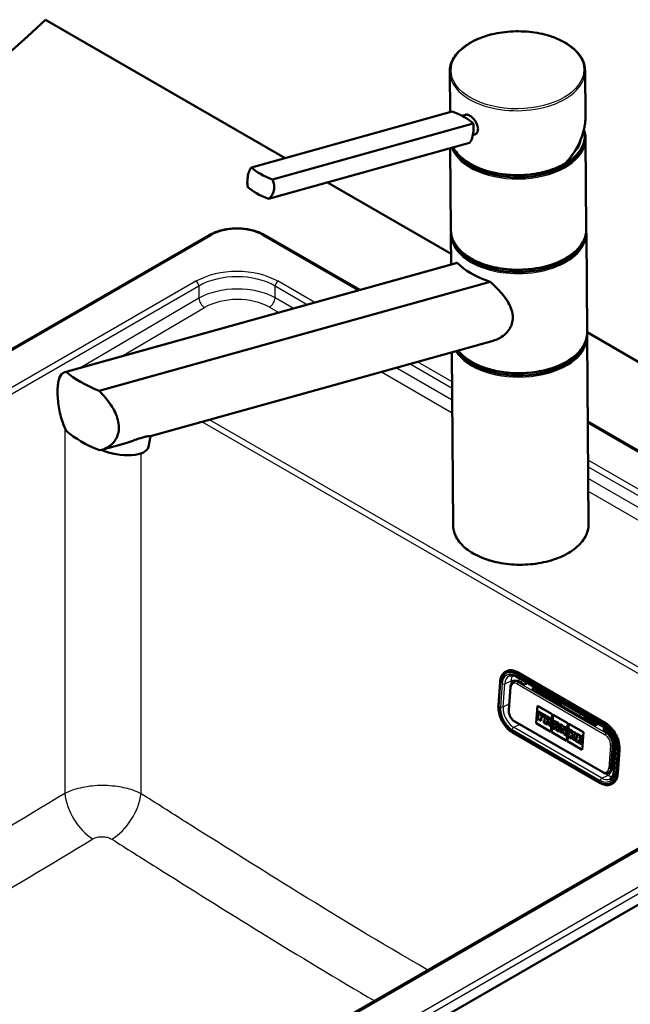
# Model space of a CAD drawing. Header units: millimetres. Extents: x 100 to 2000, y 93 to 2870.
# Tile 6 of 8: x 1346 to 1571, y 1506 to 1869. Entities that reach past the tile are written whole.
import ezdxf

# ---------------------------------------------------------------- set-up
doc = ezdxf.new("R2010")
doc.units = ezdxf.units.MM
doc.header["$LTSCALE"] = 10
doc.layers.add('Visible Edges(ISO)', color=7, linetype='Continuous', lineweight=50)
doc.layers.add('Visible Tangent Edges(ISO)', color=7, linetype='Continuous', lineweight=25)

msp = doc.modelspace()

# ---------------------------------------------------------------- linework, layer by layer
at = {"layer": 'Visible Edges(ISO)'}
for p, q in [((1355.26, 1869.14), (1443.75, 1818.04)), ((1504.62, 1835.01), (1504.51, 1849.89)), ((1554.63, 1833.33), (1554.51, 1850.27)), ((1431.32, 1814.58), (1505.46, 1835.24)), ((1508.97, 1833.68), (1510.31, 1834.06)), ((1439.07, 1810.11), (1513.2, 1830.77)), ((1513.08, 1826.53), (1513.65, 1826.68)), ((1554.44, 1825.47), (1554.44, 1826.29)), ((1437.65, 1802.96), (1511.79, 1823.63)), ((1554.95, 1791.74), (1554.7, 1825.07)), ((1504.95, 1791.36), (1504.72, 1821.66)), ((1459.38, 1809.02), (1505.02, 1782.67)), ((1415.69, 1789.56), (1076.69, 1593.83)), ((1471.28, 1769.33), (1436.24, 1789.56)), ((1505.05, 1778.74), (1504.96, 1789.74)), ((1555.24, 1753.53), (1554.96, 1790.11)), ((1506.91, 1779.26), (1362.4, 1738.98)), ((1507.32, 1779.33), (1362.89, 1739.07)), ((1375.04, 1732.06), (1519.47, 1772.32)), ((1555.24, 1753.68), (1850.23, 1583.36)), ((1520.57, 1750.58), (1394.07, 1715.33)), ((1555.78, 1682.81), (1555.25, 1751.91)), ((1505.78, 1682.43), (1505.29, 1746.33)), ((1704.54, 1634.66), (1555.49, 1720.71)), ((1393.29, 1711.36), (1394.08, 1715.33)), ((1384.11, 1712.55), (1376.06, 1710.31)), ((1525.34, 1628.48), (1525.59, 1628.6)), ((1529.16, 1626.49), (1561.69, 1607.71)), ((1562.05, 1609.39), (1529.52, 1628.17)), ((1522.48, 1616), (1523.1, 1624.49)), ((1526.94, 1622.7), (1526.32, 1614.21)), ((1528.05, 1624.6), (1528.55, 1624.84)), ((1532.03, 1623.63), (1530.27, 1624.65)), ((1533.18, 1624.17), (1532.03, 1623.63)), ((1534.86, 1621.99), (1536.01, 1622.54)), ((1558.2, 1608.52), (1534.86, 1621.99)), ((1536.32, 1622.36), (1535.17, 1621.81)), ((1535.91, 1622.16), (1544.28, 1617.33)), ((1365.84, 1422.09), (1705.3, 1618.08)), ((1673.64, 1620.42), (1369.65, 1444.9)), ((1536.44, 1609.3), (1536.91, 1615.78)), ((1536.45, 1609.3), (1536.92, 1615.77)), ((1536.91, 1615.78), (1542.35, 1612.64)), ((1545.09, 1616.09), (1545.37, 1616.1)), ((1536.97, 1611.57), (1536.92, 1610.97)), ((1536.92, 1610.97), (1538.27, 1610.2)), ((1537.17, 1611.45), (1536.97, 1611.57)), ((1537.17, 1611.45), (1536.97, 1611.57)), ((1536.97, 1611.57), (1536.97, 1611.57)), ((1537.12, 1613.7), (1537.08, 1613.15)), ((1537.08, 1613.15), (1537.29, 1613.03)), ((1539.24, 1612.47), (1537.12, 1613.7)), ((1537.12, 1613.7), (1537.13, 1613.7)), ((1539.25, 1612.48), (1537.13, 1613.7)), ((1537.29, 1613.03), (1537.17, 1611.45)), ((1538.11, 1610.91), (1538.15, 1611.46)), ((1538.11, 1610.91), (1538.15, 1611.46)), ((1538.32, 1610.79), (1538.11, 1610.91)), ((1538.31, 1610.79), (1538.11, 1610.91)), ((1538.11, 1610.91), (1538.11, 1610.91)), ((1538.15, 1611.46), (1538.59, 1611.21)), ((1538.18, 1611.93), (1538.22, 1612.49)), ((1538.18, 1611.93), (1538.19, 1611.94)), ((1538.63, 1611.68), (1538.18, 1611.93)), ((1538.19, 1611.94), (1538.23, 1612.49)), ((1538.64, 1611.68), (1538.19, 1611.94)), ((1538.22, 1612.49), (1538.71, 1612.21)), ((1538.59, 1611.21), (1538.63, 1611.68)), ((1538.59, 1611.21), (1538.6, 1611.21)), ((1538.6, 1611.21), (1538.64, 1611.68)), ((1538.63, 1611.68), (1538.64, 1611.68)), ((1538.71, 1612.21), (1538.69, 1611.93)), ((1538.69, 1611.93), (1539.18, 1611.65)), ((1539.18, 1611.65), (1539.24, 1612.47)), ((1539.18, 1611.65), (1539.19, 1611.65)), ((1539.19, 1611.65), (1539.25, 1612.48)), ((1539.24, 1612.47), (1539.25, 1612.48)), ((1539.43, 1612.37), (1539.39, 1611.82)), ((1539.39, 1611.82), (1539.63, 1611.68)), ((1541.29, 1611.29), (1539.43, 1612.37)), ((1539.43, 1612.37), (1539.44, 1612.37)), ((1541.3, 1611.29), (1539.44, 1612.37)), ((1539.63, 1611.68), (1539.51, 1610.1)), ((1540.44, 1610.56), (1540.49, 1611.18)), ((1540.45, 1610.57), (1540.49, 1611.18)), ((1540.49, 1611.18), (1540.75, 1611.03)), ((1542.35, 1612.64), (1541.88, 1606.16)), ((1542.21, 1605.97), (1542.68, 1612.45)), ((1542.21, 1605.97), (1542.68, 1612.45)), ((1542.68, 1612.45), (1548.12, 1609.31)), ((1554.77, 1611.28), (1558.93, 1608.87)), ((1528.51, 1609.97), (1561.03, 1591.19)), ((1541.88, 1606.16), (1536.44, 1609.3)), ((1536.44, 1609.3), (1536.45, 1609.3)), ((1541.88, 1606.16), (1536.45, 1609.3)), ((1538.27, 1610.2), (1538.32, 1610.79)), ((1538.27, 1610.2), (1538.31, 1610.79)), ((1538.27, 1610.2), (1538.27, 1610.2)), ((1538.31, 1610.79), (1538.32, 1610.79)), ((1539.27, 1610.23), (1539.23, 1609.64)), ((1539.23, 1609.64), (1540.53, 1608.89)), ((1539.27, 1610.23), (1539.28, 1610.24)), ((1539.51, 1610.1), (1539.27, 1610.23)), ((1539.51, 1610.1), (1539.28, 1610.24)), ((1540.37, 1609.6), (1540.41, 1610.17)), ((1540.58, 1609.48), (1540.37, 1609.6)), ((1540.37, 1609.6), (1540.38, 1609.6)), ((1540.38, 1609.6), (1540.42, 1610.16)), ((1540.58, 1609.48), (1540.38, 1609.6)), ((1540.41, 1610.17), (1540.71, 1609.99)), ((1540.44, 1610.56), (1540.45, 1610.57)), ((1540.7, 1610.41), (1540.44, 1610.56)), ((1540.71, 1610.41), (1540.45, 1610.57)), ((1540.53, 1608.89), (1540.58, 1609.48)), ((1540.53, 1608.89), (1540.54, 1608.89)), ((1540.54, 1608.89), (1540.58, 1609.48)), ((1540.58, 1609.48), (1540.58, 1609.48)), ((1540.71, 1609.99), (1541.06, 1608.59)), ((1541.06, 1608.59), (1541.85, 1608.13)), ((1541.69, 1608.84), (1541.46, 1609.73)), ((1541.7, 1608.84), (1541.47, 1609.73)), ((1541.62, 1609.76), (1541.62, 1609.76)), ((1541.9, 1608.72), (1541.69, 1608.84)), ((1541.69, 1608.84), (1541.7, 1608.84)), ((1541.9, 1608.72), (1541.7, 1608.84)), ((1541.85, 1608.13), (1541.9, 1608.72)), ((1541.85, 1608.13), (1541.86, 1608.13)), ((1541.86, 1608.13), (1541.9, 1608.72)), ((1541.9, 1608.72), (1541.9, 1608.72)), ((1542.55, 1608.34), (1542.5, 1607.75)), ((1542.5, 1607.75), (1543.49, 1607.18)), ((1542.7, 1608.26), (1542.55, 1608.35)), ((1542.55, 1608.34), (1542.55, 1608.35)), ((1542.7, 1608.25), (1542.55, 1608.34)), ((1543.23, 1609.6), (1542.7, 1608.25)), ((1543.09, 1610.26), (1543.05, 1609.71)), ((1543.05, 1609.71), (1543.23, 1609.6)), ((1544.76, 1609.3), (1543.09, 1610.26)), ((1544.75, 1609.29), (1543.09, 1610.26)), ((1543.09, 1610.26), (1543.09, 1610.26)), ((1543.32, 1607.89), (1543.41, 1608.13)), ((1543.32, 1607.89), (1543.33, 1607.9)), ((1543.54, 1607.77), (1543.32, 1607.89)), ((1543.33, 1607.9), (1543.41, 1608.13)), ((1543.54, 1607.78), (1543.33, 1607.9)), ((1543.41, 1608.13), (1543.97, 1607.8)), ((1543.49, 1607.18), (1543.54, 1607.77)), ((1543.49, 1607.18), (1543.5, 1607.18)), ((1543.5, 1607.18), (1543.54, 1607.78)), ((1543.53, 1608.51), (1543.8, 1609.3)), ((1543.92, 1608.29), (1543.53, 1608.51)), ((1543.53, 1608.51), (1543.54, 1608.51)), ((1543.54, 1608.51), (1543.8, 1609.28)), ((1543.92, 1608.3), (1543.54, 1608.51)), ((1543.54, 1607.77), (1543.54, 1607.78)), ((1543.78, 1607.63), (1543.74, 1607.04)), ((1544.01, 1607.5), (1543.78, 1607.63)), ((1543.78, 1607.63), (1543.79, 1607.63)), ((1544.01, 1607.51), (1543.79, 1607.63)), ((1543.8, 1609.3), (1543.92, 1608.29)), ((1543.97, 1607.8), (1544.01, 1607.5)), ((1544.82, 1607.03), (1544.53, 1608.85)), ((1544.53, 1608.85), (1544.71, 1608.74)), ((1544.82, 1607.04), (1544.54, 1608.84)), ((1544.71, 1608.74), (1544.75, 1609.29)), ((1544.71, 1608.74), (1544.72, 1608.75)), ((1544.72, 1608.75), (1544.76, 1609.3)), ((1544.75, 1609.29), (1544.76, 1609.3)), ((1545.35, 1608.95), (1545.31, 1608.4)), ((1545.31, 1608.4), (1545.53, 1608.27)), ((1546.39, 1608.36), (1545.35, 1608.95)), ((1546.38, 1608.35), (1545.35, 1608.95)), ((1545.35, 1608.95), (1545.35, 1608.95)), ((1545.53, 1608.27), (1545.41, 1606.69)), ((1545.93, 1606.39), (1546, 1607.44)), ((1545.94, 1606.39), (1546.01, 1607.42)), ((1546, 1607.44), (1546.7, 1605.33)), ((1546.38, 1608.35), (1546.39, 1608.36)), ((1546.99, 1606.5), (1546.38, 1608.35)), ((1546.99, 1606.53), (1546.39, 1608.36)), ((1546.91, 1608.05), (1546.87, 1607.5)), ((1546.87, 1607.5), (1547.06, 1607.39)), ((1547.82, 1607.52), (1546.91, 1608.05)), ((1546.91, 1608.05), (1546.92, 1608.05)), ((1547.83, 1607.53), (1546.92, 1608.05)), ((1547.06, 1607.39), (1546.99, 1606.5)), ((1548.12, 1609.31), (1547.64, 1602.83)), ((1547.78, 1606.97), (1547.82, 1607.52)), ((1547.79, 1606.98), (1547.83, 1607.53)), ((1547.82, 1607.52), (1547.83, 1607.53)), ((1547.97, 1602.64), (1548.44, 1609.12)), ((1547.98, 1602.64), (1548.45, 1609.12)), ((1548.44, 1609.12), (1553.88, 1605.98)), ((1558.2, 1608.52), (1559.34, 1609.07)), ((1562.14, 1607.42), (1561.03, 1606.89)), ((1561.34, 1606.71), (1562.41, 1607.22)), ((1560.16, 1587.2), (1527.63, 1605.97)), ((1547.64, 1602.83), (1542.21, 1605.97)), ((1547.65, 1602.83), (1542.21, 1605.97)), ((1542.21, 1605.97), (1542.21, 1605.97)), ((1543.74, 1607.04), (1544.98, 1606.32)), ((1545.03, 1606.92), (1544.82, 1607.04)), ((1544.82, 1607.03), (1544.82, 1607.04)), ((1545.02, 1606.92), (1544.82, 1607.03)), ((1544.98, 1606.33), (1545.03, 1606.92)), ((1544.98, 1606.32), (1545.02, 1606.92)), ((1544.98, 1606.32), (1544.98, 1606.33)), ((1545.02, 1606.92), (1545.03, 1606.92)), ((1545.19, 1606.82), (1545.15, 1606.22)), ((1545.15, 1606.22), (1546.07, 1605.69)), ((1545.41, 1606.69), (1545.19, 1606.82)), ((1545.19, 1606.82), (1545.2, 1606.82)), ((1545.41, 1606.7), (1545.2, 1606.82)), ((1546.11, 1606.28), (1545.93, 1606.39)), ((1545.93, 1606.39), (1545.94, 1606.39)), ((1546.12, 1606.29), (1545.94, 1606.39)), ((1546.07, 1605.69), (1546.11, 1606.28)), ((1546.07, 1605.69), (1546.08, 1605.7)), ((1546.08, 1605.7), (1546.12, 1606.29)), ((1546.11, 1606.28), (1546.12, 1606.29)), ((1546.7, 1605.33), (1547.37, 1604.94)), ((1547.37, 1604.95), (1547.53, 1607.12)), ((1547.37, 1604.94), (1547.53, 1607.12)), ((1547.37, 1604.94), (1547.37, 1604.95)), ((1547.53, 1607.12), (1547.78, 1606.97)), ((1547.78, 1606.97), (1547.79, 1606.98)), ((1548.31, 1605.02), (1548.27, 1604.42)), ((1548.27, 1604.42), (1549.52, 1603.7)), ((1548.55, 1604.88), (1548.31, 1605.02)), ((1548.31, 1605.02), (1548.32, 1605.02)), ((1548.55, 1604.89), (1548.32, 1605.02)), ((1548.47, 1607.15), (1548.43, 1606.6)), ((1548.43, 1606.6), (1548.66, 1606.46)), ((1549.73, 1606.43), (1548.47, 1607.15)), ((1549.72, 1606.43), (1548.47, 1607.15)), ((1548.47, 1607.15), (1548.47, 1607.15)), ((1548.66, 1606.46), (1548.55, 1604.88)), ((1549.39, 1604.39), (1549.44, 1605.05)), ((1549.39, 1604.39), (1549.4, 1604.4)), ((1549.57, 1604.29), (1549.39, 1604.39)), ((1549.4, 1604.4), (1549.44, 1605.04)), ((1549.57, 1604.29), (1549.4, 1604.4)), ((1549.44, 1605.05), (1549.88, 1604.11)), ((1549.46, 1605.38), (1549.51, 1605.98)), ((1550, 1605.69), (1549.46, 1605.38)), ((1549.47, 1605.39), (1549.51, 1605.97)), ((1549.51, 1605.98), (1549.68, 1605.87)), ((1549.52, 1603.7), (1549.57, 1604.29)), ((1549.52, 1603.7), (1549.53, 1603.7)), ((1549.53, 1603.7), (1549.57, 1604.29)), ((1549.57, 1604.29), (1549.57, 1604.29)), ((1549.68, 1605.87), (1549.72, 1606.43)), ((1549.68, 1605.87), (1549.69, 1605.88)), ((1549.69, 1605.88), (1549.73, 1606.43)), ((1549.74, 1604.19), (1549.7, 1603.6)), ((1549.7, 1603.6), (1550.91, 1602.9)), ((1549.72, 1606.43), (1549.73, 1606.43)), ((1549.88, 1604.11), (1549.74, 1604.19)), ((1549.74, 1604.19), (1549.75, 1604.19)), ((1549.88, 1604.12), (1549.75, 1604.19)), ((1549.9, 1606.32), (1549.86, 1605.77)), ((1549.86, 1605.77), (1550, 1605.69)), ((1550.96, 1605.72), (1549.9, 1606.33)), ((1549.9, 1606.32), (1549.9, 1606.33)), ((1550.96, 1605.71), (1549.9, 1606.32)), ((1550.2, 1604.95), (1550.73, 1605.27)), ((1550.2, 1604.95), (1550.73, 1605.27)), ((1550.81, 1603.58), (1550.2, 1604.95)), ((1550.8, 1603.58), (1550.2, 1604.95)), ((1550.2, 1604.95), (1550.2, 1604.95)), ((1550.73, 1605.27), (1550.92, 1605.16)), ((1550.95, 1603.49), (1550.8, 1603.58)), ((1550.8, 1603.58), (1550.81, 1603.58)), ((1550.96, 1603.5), (1550.81, 1603.58)), ((1550.92, 1605.17), (1550.96, 1605.72)), ((1550.92, 1605.16), (1550.96, 1605.71)), ((1550.92, 1605.16), (1550.92, 1605.17)), ((1550.96, 1605.71), (1550.96, 1605.72)), ((1551.31, 1605.51), (1551.27, 1604.96)), ((1551.27, 1604.96), (1551.48, 1604.83)), ((1553.41, 1604.31), (1551.31, 1605.51)), ((1553.4, 1604.3), (1551.31, 1605.51)), ((1551.31, 1605.51), (1551.31, 1605.51)), ((1551.48, 1604.83), (1551.37, 1603.25)), ((1552.33, 1603.76), (1552.38, 1604.32)), ((1552.33, 1603.76), (1552.34, 1603.77)), ((1552.78, 1603.51), (1552.33, 1603.76)), ((1552.34, 1603.77), (1552.38, 1604.32)), ((1552.79, 1603.51), (1552.34, 1603.77)), ((1552.38, 1604.32), (1552.86, 1604.04)), ((1552.86, 1604.04), (1552.84, 1603.76)), ((1552.84, 1603.76), (1553.34, 1603.47)), ((1553.34, 1603.47), (1553.4, 1604.3)), ((1553.35, 1603.48), (1553.41, 1604.31)), ((1553.4, 1604.3), (1553.41, 1604.31)), ((1553.88, 1605.98), (1553.41, 1599.5)), ((1562.79, 1605.87), (1561.03, 1606.89)), ((1562.07, 1607.06), (1563.33, 1606.33)), ((1553.41, 1599.5), (1547.97, 1602.64)), ((1547.97, 1602.64), (1547.98, 1602.64)), ((1553.41, 1599.5), (1547.98, 1602.64)), ((1550.91, 1602.9), (1550.96, 1603.5)), ((1550.91, 1602.9), (1550.95, 1603.49)), ((1550.91, 1602.9), (1550.91, 1602.9)), ((1550.95, 1603.49), (1550.96, 1603.5)), ((1551.15, 1603.38), (1551.11, 1602.78)), ((1551.11, 1602.78), (1553.2, 1601.58)), ((1551.37, 1603.25), (1551.15, 1603.38)), ((1551.15, 1603.38), (1551.16, 1603.38)), ((1551.37, 1603.26), (1551.16, 1603.38)), ((1552.26, 1602.74), (1552.3, 1603.29)), ((1552.75, 1602.45), (1552.26, 1602.74)), ((1552.26, 1602.74), (1552.27, 1602.74)), ((1552.27, 1602.74), (1552.31, 1603.29)), ((1552.75, 1602.46), (1552.27, 1602.74)), ((1552.3, 1603.29), (1552.75, 1603.03)), ((1552.75, 1603.04), (1552.79, 1603.51)), ((1552.75, 1603.03), (1552.78, 1603.51)), ((1552.75, 1603.03), (1552.75, 1603.04)), ((1552.77, 1602.73), (1552.75, 1602.45)), ((1553.27, 1602.45), (1552.77, 1602.73)), ((1553.26, 1602.45), (1552.77, 1602.73)), ((1552.77, 1602.73), (1552.77, 1602.73)), ((1552.78, 1603.51), (1552.79, 1603.51)), ((1553.2, 1601.58), (1553.26, 1602.45)), ((1553.2, 1601.58), (1553.21, 1601.58)), ((1553.21, 1601.58), (1553.27, 1602.45)), ((1553.26, 1602.45), (1553.27, 1602.45)), ((1553.34, 1603.47), (1553.35, 1603.48)), ((1564.44, 1592.98), (1565.05, 1601.47)), ((1564.94, 1599.93), (1565.64, 1599.6)), ((1565.67, 1599.94), (1565.05, 1591.45)), ((1564.74, 1597.11), (1565.43, 1596.71)), ((1566.6, 1590.84), (1567.21, 1599.33)), ((1562.97, 1591.01), (1563.47, 1591.25)), ((1564.13, 1586.77), (1564.38, 1586.88))]:
    msp.add_line(p, q, dxfattribs=at)
for centre, major_axis, ratio, start_param, end_param in [((1010.68, 1986.42), (-400, 0), 0.57735, 2.103514, 2.608875), ((1497.59, 1829.73), (-17.66, 3.5), 0.414403, 4.025175, 4.334369), ((1497.59, 1829.73), (-17.66, 3.5), 0.414403, 3.715982, 4.025175), ((1529.69, 1825.29), (24.75, 0.19), 0.582367, 3.365749, 6.283185), ((1529.69, 1826.1), (24.75, 0.19), 0.582367, 3.704077, 6.446095), ((1529.69, 1826.1), (23.25, 0.18), 0.582367, 5.780607, 6.159828), ((1529.69, 1825.29), (23, 0.17), 0.582367, 6.132897, 6.190289), ((1446.93, 1815.61), (17.66, -3.5), 0.414403, 3.715982, 4.334369), ((1445.52, 1808.47), (-17.66, 3.5), 0.414403, 0.574389, 1.192776), ((1529.96, 1790.33), (24.75, 0.19), 0.582367, 3.225614, 6.199163), ((1529.95, 1791.14), (-24.75, -0.19), 0.582367, 0.562484, 2.579108), ((1530.03, 1780.46), (24.96, -4.51), 0.416872, 3.650312, 4.351618), ((1530.25, 1752.13), (24.75, 0.19), 0.582367, 3.503737, 6.199163), ((1530.24, 1752.94), (-24.75, -0.19), 0.582367, 0.562484, 2.579108), ((1393.01, 1742.27), (-34.94, 6.31), 0.416872, 0.611476, 1.107269), ((1393.18, 1720.32), (34.94, -6.31), 0.416872, 3.753068, 4.248861), ((1381.52, 1713.7), (11.77, -2.33), 0.414403, 4.284424, 6.283185), ((1529.03, 1621.37), (-3.44, 7.22), 0.625473, 5.545399, 6.283185), ((1530.05, 1621.68), (-1.51, 3.16), 0.625473, 5.545399, 6.283185), ((1540.72, 1610.72), (0.157, -0.331), 0.625473, 5.545399, 8.686991), ((1541.24, 1610.55), (0.376, -0.789), 0.625473, 5.998819, 8.686991), ((1541.25, 1610.55), (0.376, -0.789), 0.625473, 0, 2.403806), ((1555.34, 1609.61), (-0.86, 1.81), 0.625473, 0.0267, 0.510855), ((1553.25, 1612.08), (-1.5, 2.6), 0.57735, 3.634187, 3.955463), ((1540.73, 1610.73), (0.157, -0.331), 0.625473, 5.545399, 6.26615), ((1553.18, 1612.04), (2, -3.46), 0.57735, 0.59273, 0.831766), ((1561.56, 1602.6), (-3.44, 7.22), 0.625473, 3.974602, 5.545399), ((1562.58, 1602.9), (-1.51, 3.16), 0.625473, 3.974602, 5.545399), ((1561.96, 1594.41), (1.51, -3.16), 0.625473, 0, 0.83301), ((1560.94, 1594.11), (3.44, -7.22), 0.625473, 0, 0.83301)]:
    msp.add_ellipse(centre, major_axis=major_axis, ratio=ratio, start_param=start_param, end_param=end_param, dxfattribs=at)
for points, knots in [([(1504.51, 1849.89), (1504.49, 1851.44), (1504.9, 1853), (1506.49, 1855.97), (1507.7, 1857.39), (1510.82, 1859.94), (1512.74, 1861.08), (1517.08, 1862.94), (1519.5, 1863.66), (1524.6, 1864.62), (1527.27, 1864.86), (1532.6, 1864.83), (1535.26, 1864.57), (1540.29, 1863.56), (1542.67, 1862.81), (1546.91, 1860.91), (1548.76, 1859.75), (1551.76, 1857.13), (1552.9, 1855.66), (1554.19, 1852.87), (1554.5, 1851.57), (1554.51, 1850.27)], [5.493386, 5.493386, 5.493386, 5.493386, 5.801503, 5.801503, 6.11747, 6.11747, 6.440137, 6.440137, 6.763388, 6.763388, 7.086098, 7.086098, 7.408598, 7.408598, 7.731372, 7.731372, 8.054677, 8.054677, 8.376927, 8.376927, 8.634978, 8.634978, 8.634978, 8.634978]), ([(1510.31, 1834.06), (1510.46, 1834.1), (1510.63, 1834.11), (1511.14, 1834.06), (1511.51, 1833.92), (1512.24, 1833.51), (1512.63, 1833.2), (1513.37, 1832.46), (1513.72, 1832.03), (1514.28, 1831.17), (1514.53, 1830.67), (1514.87, 1829.69), (1514.95, 1829.2), (1514.96, 1828.78)], [0.3793308, 0.3793308, 0.3793308, 0.3793308, 0.4669376, 0.4669376, 0.6201565, 0.6201565, 0.7733754, 0.7733754, 0.9265943, 0.9265943, 1.0834536, 1.0834536, 1.240313, 1.240313, 1.240313, 1.240313]), ([(1547.26, 1816.08), (1547.73, 1816.6), (1548.18, 1817.13), (1549.04, 1818.22), (1549.45, 1818.77), (1550.23, 1819.89), (1550.59, 1820.46), (1551.29, 1821.61), (1551.61, 1822.19), (1552.21, 1823.35), (1552.49, 1823.94), (1552.99, 1825.12), (1553.22, 1825.71), (1553.63, 1826.9), (1553.81, 1827.49), (1554.11, 1828.68), (1554.24, 1829.27), (1554.44, 1830.45), (1554.52, 1831.03), (1554.62, 1832.19), (1554.64, 1832.77), (1554.63, 1833.33)], [-1.5777577, -1.5777577, -1.5777577, -1.5777577, -1.4980816, -1.4980816, -1.4184055, -1.4184055, -1.3387294, -1.3387294, -1.2590533, -1.2590533, -1.1793771, -1.1793771, -1.099701, -1.099701, -1.0200249, -1.0200249, -0.9403488, -0.9403488, -0.8606727, -0.8606727, -0.7809966, -0.7809966, -0.7809966, -0.7809966]), ([(1511.79, 1823.63), (1512.01, 1823.86), (1512.22, 1824.15), (1512.71, 1825.08), (1512.94, 1825.81), (1513.09, 1826.57), (1513.25, 1827.34), (1513.34, 1828.24), (1513.32, 1829.7), (1513.28, 1830.24), (1513.2, 1830.77)], [-0.412375, -0.412375, -0.412375, -0.412375, -0.2583698, -0.2583698, 0, 0, 0, 0.2583698, 0.2583698, 0.412375, 0.412375, 0.412375, 0.412375]), ([(1514.96, 1828.78), (1514.96, 1828.36), (1514.88, 1827.95), (1514.56, 1827.27), (1514.31, 1827), (1513.91, 1826.77), (1513.78, 1826.72), (1513.65, 1826.68)], [1.240313, 1.240313, 1.240313, 1.240313, 1.394333, 1.394333, 1.5483531, 1.5483531, 1.6112117, 1.6112117, 1.6112117, 1.6112117]), ([(1547.24, 1816.06), (1545.33, 1814.94), (1543.12, 1814.01), (1538.32, 1812.6), (1535.74, 1812.12), (1530.45, 1811.66), (1527.75, 1811.69), (1522.51, 1812.23), (1519.97, 1812.75), (1515.29, 1814.25), (1513.15, 1815.22), (1509.51, 1817.52), (1508, 1818.85), (1506.48, 1820.85), (1506.12, 1821.4), (1505.82, 1821.96)], [3.142973, 3.142973, 3.142973, 3.142973, 3.466301, 3.466301, 3.789263, 3.789263, 4.111804, 4.111804, 4.434387, 4.434387, 4.75745, 4.75745, 5.080684, 5.080684, 5.199782, 5.199782, 5.199782, 5.199782]), ([(1429.91, 1807.44), (1429.83, 1807.96), (1429.79, 1808.51), (1429.77, 1809.96), (1429.86, 1810.86), (1430.01, 1811.63), (1430.17, 1812.4), (1430.4, 1813.13), (1430.89, 1814.05), (1431.1, 1814.34), (1431.32, 1814.58)], [-0.412375, -0.412375, -0.412375, -0.412375, -0.2583698, -0.2583698, 0, 0, 0, 0.2583698, 0.2583698, 0.412375, 0.412375, 0.412375, 0.412375]), ([(1547.24, 1816.06), (1547.26, 1816.07), (1547.28, 1816.09), (1547.29, 1816.14), (1547.29, 1816.16), (1547.29, 1816.2), (1547.29, 1816.23), (1547.28, 1816.25), (1547.28, 1816.25), (1547.28, 1816.25)], [-0.03962783, -0.03962783, -0.03962783, -0.03962783, -0.02111176, -0.02111176, -0.01056304, -0.01056304, 0, 0, 0.00032398, 0.00032398, 0.00032398, 0.00032398]), ([(1439.07, 1810.11), (1439.28, 1809.62), (1439.45, 1809.11), (1439.75, 1807.73), (1439.76, 1806.86), (1439.45, 1805.32), (1439.12, 1804.57), (1438.35, 1803.56), (1438.01, 1803.24), (1437.65, 1802.96)], [1.6537755, 1.6537755, 1.6537755, 1.6537755, 1.8077807, 1.8077807, 2.0661504, 2.0661504, 2.3245202, 2.3245202, 2.4785254, 2.4785254, 2.4785254, 2.4785254]), ([(1415.69, 1789.56), (1416.25, 1789.88), (1416.85, 1790.17), (1418.1, 1790.7), (1418.75, 1790.93), (1420.11, 1791.33), (1420.81, 1791.5), (1422.25, 1791.77), (1422.98, 1791.87), (1424.47, 1792.01), (1425.22, 1792.04), (1426.72, 1792.04), (1427.47, 1792.01), (1428.95, 1791.87), (1429.68, 1791.77), (1431.12, 1791.5), (1431.82, 1791.33), (1433.18, 1790.93), (1433.84, 1790.7), (1435.09, 1790.17), (1435.68, 1789.88), (1436.24, 1789.56)], [-0.782965, -0.782965, -0.782965, -0.782965, -0.626372, -0.626372, -0.469779, -0.469779, -0.313186, -0.313186, -0.156593, -0.156593, 0, 0, 0.156593, 0.156593, 0.313186, 0.313186, 0.469779, 0.469779, 0.626372, 0.626372, 0.782965, 0.782965, 0.782965, 0.782965]), ([(1554.95, 1791.74), (1554.96, 1790.19), (1554.56, 1788.63), (1552.96, 1785.66), (1551.75, 1784.24), (1548.64, 1781.69), (1546.72, 1780.55), (1542.38, 1778.69), (1539.96, 1777.97), (1534.86, 1777.01), (1532.19, 1776.77), (1526.85, 1776.8), (1524.2, 1777.06), (1519.16, 1778.07), (1516.79, 1778.82), (1512.55, 1780.72), (1510.69, 1781.88), (1507.7, 1784.51), (1506.55, 1785.97), (1505.26, 1788.76), (1504.96, 1790.06), (1504.95, 1791.36)], [2.351793, 2.351793, 2.351793, 2.351793, 2.65991, 2.65991, 2.975878, 2.975878, 3.298544, 3.298544, 3.621795, 3.621795, 3.944506, 3.944506, 4.267005, 4.267005, 4.589779, 4.589779, 4.913084, 4.913084, 5.235334, 5.235334, 5.493386, 5.493386, 5.493386, 5.493386]), ([(1519.47, 1772.32), (1520.38, 1771.51), (1521.25, 1770.69), (1523.56, 1768.31), (1525.02, 1766.55), (1526.62, 1763.81), (1527.05, 1762.88), (1527.65, 1761.01), (1527.81, 1760.07), (1527.82, 1759.16)], [8.317582, 8.317582, 8.317582, 8.317582, 8.664161, 8.664161, 9.339921, 9.339921, 9.677802, 9.677802, 10.015682, 10.015682, 10.015682, 10.015682]), ([(1527.82, 1759.16), (1527.82, 1758.37), (1527.71, 1757.57), (1527.23, 1756.02), (1526.86, 1755.27), (1525.91, 1753.9), (1525.33, 1753.28), (1524.04, 1752.2), (1523.34, 1751.74), (1521.98, 1751.05), (1521.29, 1750.78), (1520.57, 1750.58)], [0, 0, 0, 0, 0.290813, 0.290813, 0.581627, 0.581627, 0.87244, 0.87244, 1.163253, 1.163253, 1.423068, 1.423068, 1.423068, 1.423068]), ([(1555.24, 1753.53), (1555.25, 1751.98), (1554.85, 1750.43), (1553.25, 1747.45), (1552.04, 1746.04), (1548.93, 1743.48), (1547.01, 1742.34), (1542.67, 1740.48), (1540.25, 1739.76), (1535.15, 1738.8), (1532.48, 1738.56), (1527.14, 1738.59), (1524.49, 1738.86), (1519.45, 1739.87), (1517.08, 1740.61), (1512.84, 1742.52), (1510.98, 1743.68), (1508.77, 1745.62), (1508.13, 1746.28), (1507.59, 1746.97)], [2.351793, 2.351793, 2.351793, 2.351793, 2.65991, 2.65991, 2.975878, 2.975878, 3.298544, 3.298544, 3.621795, 3.621795, 3.944506, 3.944506, 4.267005, 4.267005, 4.589779, 4.589779, 4.913084, 4.913084, 5.067171, 5.067171, 5.067171, 5.067171]), ([(1363.06, 1717.12), (1362.5, 1718.16), (1362.02, 1719.26), (1361.3, 1721.26), (1361.02, 1722.23), (1360.53, 1724.2), (1360.33, 1725.21), (1360.02, 1727.19), (1359.91, 1728.17), (1359.76, 1730.02), (1359.73, 1730.89), (1359.71, 1732.55), (1359.74, 1733.38), (1359.89, 1734.88), (1360, 1735.56), (1360.46, 1737.34), (1360.95, 1738.16), (1361.97, 1738.85), (1362.39, 1739.01), (1362.89, 1739.07)], [3.250189, 3.250189, 3.250189, 3.250189, 3.606455, 3.606455, 3.897837, 3.897837, 4.18922, 4.18922, 4.480602, 4.480602, 4.771985, 4.771985, 5.094237, 5.094237, 5.41649, 5.41649, 6.060995, 6.060995, 6.40245, 6.40245, 6.40245, 6.40245]), ([(1375.04, 1732.06), (1375.89, 1731.22), (1376.7, 1730.35), (1378.78, 1727.86), (1380.05, 1726.02), (1381.39, 1723.21), (1381.74, 1722.27), (1382.22, 1720.4), (1382.34, 1719.49), (1382.35, 1718.61), (1382.35, 1717.82), (1382.26, 1717.03), (1381.86, 1715.5), (1381.56, 1714.76), (1380.75, 1713.43), (1380.24, 1712.82), (1379.11, 1711.78), (1378.48, 1711.35), (1377.03, 1710.59), (1376.14, 1710.28), (1375.2, 1710.11)], [-1.630466, -1.630466, -1.630466, -1.630466, -1.289011, -1.289011, -0.644505, -0.644505, -0.322253, -0.322253, 0, 0, 0, 0.291382, 0.291382, 0.582765, 0.582765, 0.874147, 0.874147, 1.16553, 1.16553, 1.521796, 1.521796, 1.521796, 1.521796]), ([(1384.11, 1712.55), (1385.14, 1712.84), (1386.18, 1713.18), (1387.93, 1713.79), (1388.67, 1714.06), (1390.04, 1714.53), (1390.66, 1714.73), (1391.21, 1714.88), (1391.76, 1715.04), (1392.24, 1715.14), (1393.03, 1715.27), (1393.34, 1715.3), (1393.87, 1715.33), (1394.03, 1715.32), (1394.07, 1715.33)], [-0.79121, -0.79121, -0.79121, -0.79121, -0.481393, -0.481393, -0.240697, -0.240697, 0, 0, 0, 0.240697, 0.240697, 0.481393, 0.481393, 0.79121, 0.79121, 0.79121, 0.79121]), ([(1555.78, 1682.81), (1555.79, 1681.26), (1555.38, 1679.7), (1553.79, 1676.73), (1552.58, 1675.31), (1549.47, 1672.76), (1547.55, 1671.62), (1543.2, 1669.76), (1540.78, 1669.04), (1535.69, 1668.08), (1533.01, 1667.84), (1527.68, 1667.87), (1525.02, 1668.13), (1519.99, 1669.15), (1517.61, 1669.89), (1513.38, 1671.8), (1511.52, 1672.95), (1508.52, 1675.58), (1507.38, 1677.04), (1506.09, 1679.83), (1505.79, 1681.13), (1505.78, 1682.43)], [2.351793, 2.351793, 2.351793, 2.351793, 2.65991, 2.65991, 2.975878, 2.975878, 3.298544, 3.298544, 3.621795, 3.621795, 3.944506, 3.944506, 4.267005, 4.267005, 4.589779, 4.589779, 4.913084, 4.913084, 5.235334, 5.235334, 5.493386, 5.493386, 5.493386, 5.493386]), ([(1523.1, 1624.49), (1523.12, 1624.87), (1523.18, 1625.23), (1523.34, 1625.92), (1523.44, 1626.24), (1523.7, 1626.84), (1523.86, 1627.11), (1524.21, 1627.61), (1524.41, 1627.83), (1524.85, 1628.2), (1525.09, 1628.36), (1525.34, 1628.48)], [0, 0, 0, 0, 0.1666019, 0.1666019, 0.3332039, 0.3332039, 0.4998058, 0.4998058, 0.6664078, 0.6664078, 0.8330097, 0.8330097, 0.8330097, 0.8330097]), ([(1526.52, 1626.83), (1526.65, 1626.89), (1526.8, 1626.94), (1527.1, 1627), (1527.27, 1627.02), (1527.61, 1627.02), (1527.79, 1627), (1528.16, 1626.92), (1528.36, 1626.86), (1528.75, 1626.71), (1528.96, 1626.61), (1529.16, 1626.49)], [0.8330097, 0.8330097, 0.8330097, 0.8330097, 0.980567, 0.980567, 1.1281244, 1.1281244, 1.2756817, 1.2756817, 1.423239, 1.423239, 1.5707963, 1.5707963, 1.5707963, 1.5707963]), ([(1528.05, 1624.6), (1527.92, 1624.54), (1527.79, 1624.45), (1527.57, 1624.26), (1527.47, 1624.15), (1527.29, 1623.9), (1527.22, 1623.77), (1527.09, 1623.49), (1527.04, 1623.34), (1526.97, 1623.03), (1526.95, 1622.87), (1526.94, 1622.7)], [2.3085829, 2.3085829, 2.3085829, 2.3085829, 2.4751849, 2.4751849, 2.6417868, 2.6417868, 2.8083888, 2.8083888, 2.9749907, 2.9749907, 3.1415927, 3.1415927, 3.1415927, 3.1415927]), ([(1527.63, 1605.97), (1527.04, 1606.32), (1526.45, 1606.77), (1525.36, 1607.86), (1524.85, 1608.49), (1523.96, 1609.88), (1523.57, 1610.63), (1522.96, 1612.17), (1522.74, 1612.97), (1522.47, 1614.53), (1522.43, 1615.29), (1522.48, 1616)], [4.712389, 4.712389, 4.712389, 4.712389, 5.026548, 5.026548, 5.340708, 5.340708, 5.654867, 5.654867, 5.969026, 5.969026, 6.283185, 6.283185, 6.283185, 6.283185]), ([(1545.48, 1615.86), (1545.44, 1615.96), (1545.39, 1616.06), (1545.23, 1616.34), (1545.11, 1616.53), (1544.86, 1616.84), (1544.73, 1616.98), (1544.49, 1617.19), (1544.38, 1617.28), (1544.28, 1617.33), (1544.28, 1617.33), (1544.28, 1617.33)], [3.844746, 3.844746, 3.844746, 3.844746, 3.9685603, 3.9685603, 4.2243746, 4.2243746, 4.4737795, 4.4737795, 4.7112197, 4.7112197, 4.712389, 4.712389, 4.712389, 4.712389]), ([(1526.32, 1614.21), (1526.3, 1613.9), (1526.32, 1613.57), (1526.43, 1612.91), (1526.52, 1612.58), (1526.78, 1611.94), (1526.94, 1611.63), (1527.31, 1611.05), (1527.52, 1610.78), (1527.99, 1610.32), (1528.24, 1610.12), (1528.51, 1609.97)], [3.141593, 3.141593, 3.141593, 3.141593, 3.455752, 3.455752, 3.769911, 3.769911, 4.08407, 4.08407, 4.39823, 4.39823, 4.712389, 4.712389, 4.712389, 4.712389]), ([(1554.44, 1611.4), (1554.44, 1611.4), (1554.44, 1611.4), (1554.45, 1611.4), (1554.46, 1611.4), (1554.52, 1611.39), (1554.56, 1611.38), (1554.65, 1611.34), (1554.7, 1611.31), (1554.77, 1611.28)], [1.0741745, 1.0741745, 1.0741745, 1.0741745, 1.1281244, 1.1281244, 1.2756817, 1.2756817, 1.423239, 1.423239, 1.5707963, 1.5707963, 1.5707963, 1.5707963]), ([(1561.69, 1607.71), (1562.11, 1607.47), (1562.54, 1607.14), (1563.36, 1606.34), (1563.74, 1605.87), (1564.44, 1604.82), (1564.74, 1604.25), (1565.23, 1603.07), (1565.41, 1602.47), (1565.65, 1601.28), (1565.7, 1600.7), (1565.67, 1600.1), (1565.67, 1600.02), (1565.67, 1599.94)], [1.570796, 1.570796, 1.570796, 1.570796, 1.87489, 1.87489, 2.179173, 2.179173, 2.48542, 2.48542, 2.792121, 2.792121, 3.097411, 3.097411, 3.141593, 3.141593, 3.141593, 3.141593]), ([(1561.03, 1591.19), (1561.16, 1591.12), (1561.28, 1591.06), (1561.54, 1590.96), (1561.67, 1590.92), (1561.94, 1590.86), (1562.07, 1590.85), (1562.34, 1590.84), (1562.47, 1590.86), (1562.73, 1590.91), (1562.85, 1590.95), (1562.97, 1591.01)], [4.712389, 4.712389, 4.712389, 4.712389, 4.8599463, 4.8599463, 5.0075036, 5.0075036, 5.1550609, 5.1550609, 5.3026183, 5.3026183, 5.4501756, 5.4501756, 5.4501756, 5.4501756]), ([(1565.05, 1591.45), (1565.03, 1591.17), (1564.99, 1590.9), (1564.87, 1590.41), (1564.8, 1590.18), (1564.62, 1589.77), (1564.52, 1589.58), (1564.29, 1589.26), (1564.16, 1589.12), (1563.89, 1588.89), (1563.74, 1588.8), (1563.59, 1588.72)], [3.1415927, 3.1415927, 3.1415927, 3.1415927, 3.3081946, 3.3081946, 3.4747965, 3.4747965, 3.6413985, 3.6413985, 3.8080004, 3.8080004, 3.9746024, 3.9746024, 3.9746024, 3.9746024]), ([(1564.13, 1586.77), (1563.91, 1586.66), (1563.67, 1586.58), (1563.17, 1586.47), (1562.91, 1586.44), (1562.38, 1586.45), (1562.11, 1586.48), (1561.56, 1586.59), (1561.28, 1586.68), (1560.72, 1586.9), (1560.44, 1587.03), (1560.16, 1587.2)], [3.9746024, 3.9746024, 3.9746024, 3.9746024, 4.1221597, 4.1221597, 4.269717, 4.269717, 4.4172743, 4.4172743, 4.5648317, 4.5648317, 4.712389, 4.712389, 4.712389, 4.712389])]:
    msp.add_open_spline(points, degree=3, knots=knots, dxfattribs=at)
for points in [[(1554.34, 1827.5), (1554.57, 1826.7), (1554.69, 1825.88), (1554.7, 1825.07)], [(1504.96, 1789.74), (1504.96, 1790.01), (1504.97, 1790.28), (1504.99, 1790.55)], [(1554.92, 1790.93), (1554.95, 1790.66), (1554.96, 1790.39), (1554.96, 1790.11)], [(1506.91, 1779.26), (1507.04, 1779.29), (1507.18, 1779.32), (1507.32, 1779.33)], [(1555.21, 1752.72), (1555.24, 1752.45), (1555.25, 1752.18), (1555.25, 1751.91)]]:
    msp.add_open_spline(points, degree=3, dxfattribs=at)
at = {"layer": 'Visible Tangent Edges(ISO)'}
for p, q in [((1077.44, 1593.76), (1416.44, 1789.48)), ((1435.49, 1789.48), (1470.69, 1769.16)), ((1410.82, 1772.52), (1106.83, 1597)), ((1454.66, 1764.69), (1441.11, 1772.52)), ((1107.88, 1595.28), (1411.88, 1770.79)), ((1411.88, 1770.79), (1411.88, 1766.28)), ((1440.05, 1766.42), (1440.05, 1770.79)), ((1440.05, 1770.79), (1451.93, 1763.93)), ((1411.88, 1766.28), (1368.22, 1740.6)), ((1446.82, 1762.51), (1440.05, 1766.42)), ((1383.4, 1744.83), (1414.01, 1762.84)), ((1437.96, 1762.97), (1441.39, 1760.99)), ((1489.87, 1742.03), (1505.39, 1733.06)), ((1505.38, 1735.41), (1492.6, 1742.79)), ((1479.32, 1739.09), (1505.46, 1724)), ((1505.43, 1728.67), (1484.76, 1740.6)), ((1413.14, 1720.64), (1622.65, 1599.68)), ((1623.7, 1601.4), (1415.86, 1721.4)), ((1555.49, 1720.2), (1703.79, 1634.58)), ((1362.38, 1718.49), (1362.38, 1583.4)), ((1390.56, 1583.3), (1390.56, 1708.97)), ((1674.39, 1637.83), (1555.6, 1706.42)), ((1555.62, 1704.07), (1673.34, 1636.1)), ((1672.73, 1632.08), (1555.65, 1699.68)), ((1555.68, 1695), (1617.62, 1659.24)), ((1561.55, 1608.08), (1529.02, 1626.86)), ((1529.06, 1627.39), (1561.58, 1608.61)), ((1529.12, 1627.7), (1529.21, 1627.96)), ((1561.65, 1608.92), (1529.12, 1627.7)), ((1529.21, 1627.96), (1561.73, 1609.18)), ((1529.28, 1628.05), (1529.52, 1628.17)), ((1561.8, 1609.27), (1529.28, 1628.05)), ((1703.79, 1623.59), (1364.78, 1427.86)), ((1365.84, 1426.11), (1704.84, 1621.84)), ((1522.49, 1615.98), (1523.11, 1624.47)), ((1523.23, 1624.32), (1522.61, 1615.83)), ((1522.81, 1615.67), (1523.43, 1624.16)), ((1523.11, 1624.47), (1523.23, 1624.32)), ((1523.87, 1623.91), (1523.25, 1615.42)), ((1524.24, 1615.37), (1524.86, 1623.86)), ((1524.86, 1623.86), (1527.18, 1624.97)), ((1526.47, 1614.01), (1527.08, 1622.5)), ((1527.18, 1624.97), (1527.07, 1623.39)), ((1529.39, 1623.82), (1561.92, 1605.04)), ((1529.77, 1624.41), (1530.27, 1624.65)), ((1562.3, 1605.63), (1529.77, 1624.41)), ((1530, 1624.78), (1530, 1624.82)), ((1370.4, 1444.83), (1674.39, 1620.34)), ((1522.49, 1615.98), (1522.61, 1615.83)), ((1524.24, 1615.37), (1526.48, 1616.44)), ((1541.29, 1611.29), (1541.3, 1611.29)), ((1528.11, 1607.82), (1530.37, 1608.9)), ((1560.64, 1589.05), (1528.11, 1607.82)), ((1560.93, 1591.46), (1528.4, 1610.24)), ((1540.7, 1610.41), (1540.71, 1610.41)), ((1561.73, 1609.18), (1561.65, 1608.92)), ((1561.8, 1609.27), (1562.05, 1609.39)), ((1560.06, 1587.69), (1527.54, 1606.47)), ((1527.61, 1606), (1527.56, 1606.2)), ((1527.56, 1606.2), (1560.09, 1587.42)), ((1527.58, 1607), (1560.1, 1588.22)), ((1560.14, 1587.22), (1527.61, 1606)), ((1562.3, 1605.63), (1562.79, 1605.87)), ((1563.85, 1601.27), (1563.24, 1592.78)), ((1563.94, 1592.74), (1564.56, 1601.23)), ((1564.56, 1601.23), (1565.05, 1601.47)), ((1565.25, 1591.17), (1565.87, 1599.66)), ((1566.31, 1599.4), (1565.69, 1590.91)), ((1565.98, 1590.8), (1566.6, 1599.28)), ((1566.85, 1599.21), (1566.24, 1590.72)), ((1566.35, 1590.72), (1566.97, 1599.21)), ((1566.85, 1599.21), (1566.6, 1599.28)), ((1566.97, 1599.21), (1567.21, 1599.33)), ((1563.94, 1592.74), (1564.44, 1592.98)), ((1564.55, 1594.61), (1565, 1594.36)), ((1560.64, 1589.05), (1562.96, 1590.15)), ((1561.59, 1590.94), (1562.96, 1590.15)), ((1564.5, 1592.52), (1564.38, 1592.59)), ((1566.24, 1590.72), (1565.98, 1590.8)), ((1566.35, 1590.72), (1566.6, 1590.84)), ((1560.14, 1587.22), (1560.09, 1587.42))]:
    msp.add_line(p, q, dxfattribs=at)
msp.add_ellipse((1529.5, 1850.49), major_axis=(-24.5, -0.19), ratio=0.582367, dxfattribs=at)
for centre, major_axis, ratio, start_param, end_param in [((1529.51, 1850.08), (-25, -0.19), 0.582367, 0, 3.141593), ((1529.68, 1826.55), (22.43, 15.24), 0.717355, 5.041664, 5.835988), ((1529.7, 1824.88), (-25, -0.19), 0.582367, 0.200341, 3.141593), ((1529.68, 1826.51), (-25, -0.19), 0.582367, 0.303383, 2.347269), ((1416.44, 1788.26), (-0.75, 1.3), 0.57735, 5.497787, 6.283185), ((1425.97, 1783.93), (13.5, 0), 0.580167, 0.787831, 2.353761), ((1435.49, 1788.26), (0.75, 1.3), 0.57735, 0, 0.785398), ((1529.95, 1791.55), (25, 0.19), 0.582367, 3.141593, 6.283185), ((1529.96, 1789.93), (-25, -0.19), 0.582367, 0, 3.141593), ((1425.97, 1763.64), (-21.5, 0), 0.581753, 3.930789, 5.493989), ((1425.97, 1762.41), (20, 0), 0.58993, 0.789196, 2.352396), ((1410.82, 1771.29), (-0.75, 1.3), 0.57735, 4.014257, 5.497787), ((1441.11, 1771.29), (0.75, 1.3), 0.57735, 0.785398, 2.268928), ((1425.97, 1758.26), (-20, -0.14), 0.570076, 3.926853, 5.490053), ((1413.99, 1765.28), (-1.52, 2.59), 0.572731, 0.867957, 2.35149), ((1425.99, 1755.82), (17, 0.14), 0.587251, 0.784281, 2.347481), ((1437.94, 1765.41), (1.5, 2.6), 0.57735, 3.935717, 5.410521), ((1530.24, 1753.34), (25, 0.19), 0.582367, 3.580486, 6.283185), ((1530.25, 1751.72), (-25, -0.19), 0.582367, 0.337463, 3.141593), ((1530.78, 1682.62), (25, 0.19), 0.582367, 3.141593, 6.283185), ((1528.72, 1621.23), (-3.41, 7.16), 0.625473, 5.545399, 7.116195), ((1528.65, 1621.19), (-3.3, 6.92), 0.625473, 5.545399, 7.116195), ((1528.78, 1621.26), (-3.44, 7.22), 0.625473, 5.545399, 6.283185), ((1528.61, 1621.17), (-3.15, 6.61), 0.625473, 5.545399, 7.116195), ((1528.61, 1621.17), (-2.88, 6.05), 0.625473, 5.545399, 7.116195), ((1529.1, 1621.41), (-2.58, 5.42), 0.625473, 0, 0.83301), ((1531.42, 1622.52), (-2.58, 5.42), 0.625473, 0.367316, 0.83301), ((1529.51, 1627.1), (-0.35, -0.606), 0.57735, 5.410521, 6.283185), ((1529.76, 1627.73), (0.5, 0.866), 0.57735, 1.919862, 2.268928), ((1529.27, 1627.96), (0.05, 0.0866), 0.57735, 0.698132, 1.919862), ((1532.83, 1623.19), (-1.72, 3.61), 0.625473, 0.491673, 0.83301), ((1523.2, 1624.48), (-0.0997, 0.0072), 0.524834, 0, 0.476319), ((1524.13, 1624.5), (-0.997, 0.072), 0.524834, 0.476319, 0.825385), ((1524.36, 1624.14), (-0.698, 0.051), 0.524834, 0.825385, 2.396181), ((1527.44, 1622.67), (-0.499, 0.036), 0.524834, 0, 0.825385), ((1529.21, 1621.27), (-1.29, 2.71), 0.625473, 5.545399, 7.116195), ((1528.59, 1624.15), (1.99, -0.14), 0.524834, 0.825385, 2.396181), ((1529.56, 1621.44), (-1.51, 3.16), 0.625473, 5.545399, 6.283185), ((1529.74, 1623.99), (-0.25, -0.433), 0.57735, 3.839724, 5.410521), ((1532.42, 1622.54), (-1.12, 2.35), 0.625473, 5.997319, 6.731474), ((1533.7, 1625.29), (-0.8, -1.39), 0.57735, 5.587719, 6.12999), ((1528.03, 1612.7), (3.3, -6.92), 0.625473, 3.974602, 5.545399), ((1528.1, 1612.74), (-3.41, 7.16), 0.625473, 0.83301, 2.403806), ((1522.58, 1615.99), (-0.0997, 0.0072), 0.524834, 0, 0.476319), ((1527.99, 1612.68), (-3.15, 6.61), 0.625473, 0.83301, 2.403806), ((1523.52, 1616.01), (0.997, -0.072), 0.524834, 3.617912, 3.966977), ((1527.99, 1612.68), (2.88, -6.05), 0.625473, 3.974602, 5.545399), ((1523.74, 1615.65), (-0.698, 0.051), 0.524834, 0.825385, 2.396181), ((1528.48, 1612.92), (-2.58, 5.42), 0.625473, 0.83301, 2.403806), ((1545.08, 1618.72), (-0.8, -1.39), 0.57735, 5.587719, 6.283185), ((1543.73, 1615.13), (-1.55, 3.25), 0.625473, 4.555564, 5.162261), ((1526.82, 1614.18), (-0.499, 0.036), 0.524834, 0, 0.825385), ((1528.59, 1612.78), (-1.29, 2.71), 0.625473, 0.83301, 2.403806), ((1554.22, 1609.07), (-1.55, 3.25), 0.625473, 5.928536, 6.535233), ((1555.57, 1612.66), (-0.8, -1.39), 0.57735, 5.587719, 6.283185), ((1528.07, 1607.23), (0.35, 0.606), 0.57735, 0.698132, 2.268928), ((1528.76, 1610.4), (-0.25, -0.433), 0.57735, 5.410521, 6.283185), ((1553.18, 1612.04), (3.38, -5.85), 0.57735, 0.671684, 0.812869), ((1553.53, 1612.25), (-3.63, 6.28), 0.57735, 3.829993, 3.883585), ((1562.04, 1608.32), (-0.35, -0.606), 0.57735, 5.410521, 6.283185), ((1561.13, 1602.39), (-2.88, 6.05), 0.625473, 3.974602, 5.545399), ((1562.29, 1608.95), (0.5, 0.866), 0.57735, 1.919862, 2.268928), ((1561.13, 1602.39), (3.15, -6.61), 0.625473, 0.83301, 2.403806), ((1561.18, 1602.41), (-3.3, 6.92), 0.625473, 3.974602, 5.545399), ((1561.8, 1609.19), (0.05, 0.0866), 0.57735, 0.698132, 1.919862), ((1561.24, 1602.45), (3.41, -7.16), 0.625473, 0.83301, 2.403806), ((1561.31, 1602.48), (-3.44, 7.22), 0.625473, 3.974602, 5.545399), ((1528.24, 1606.8), (0.5, 0.866), 0.57735, 2.268928, 2.617994), ((1527.68, 1606.06), (-0.05, -0.0866), 0.57735, 5.759587, 6.283185), ((1562.27, 1605.21), (0.25, 0.433), 0.57735, 0.698132, 2.268928), ((1561.73, 1602.49), (1.29, -2.71), 0.625473, 0.83301, 2.403806), ((1562.08, 1602.66), (-1.51, 3.16), 0.625473, 3.974602, 5.545399), ((1564.21, 1601.44), (0.499, -0.036), 0.524834, 3.966977, 5.537774), ((1566.36, 1599.89), (-0.698, 0.051), 0.524834, 0, 0.825385), ((1567.02, 1599.74), (0.997, -0.072), 0.524834, 3.966977, 4.316043), ((1566.9, 1599.25), (0.0997, -0.0072), 0.524834, 4.316043, 5.537774), ((1561.12, 1594), (1.29, -2.71), 0.625473, 5.545399, 7.116195), ((1561.47, 1594.17), (1.51, -3.16), 0.625473, 0, 0.83301), ((1563.59, 1592.95), (0.499, -0.036), 0.524834, 3.966977, 5.537774), ((1566.12, 1594.89), (0.8, 1.39), 0.57735, 1.560732, 2.268928), ((1565.16, 1596.56), (1.12, -2.35), 0.625473, 5.545399, 5.68242), ((1560.52, 1593.9), (3.15, -6.61), 0.625473, 5.545399, 7.116195), ((1560.56, 1593.92), (3.3, -6.92), 0.625473, 5.545399, 7.116195), ((1560.52, 1593.9), (2.88, -6.05), 0.625473, 5.545399, 7.116195), ((1560.6, 1588.45), (0.35, 0.606), 0.57735, 0.698132, 2.268928), ((1560.63, 1593.96), (3.41, -7.16), 0.625473, 5.545399, 7.116195), ((1561.01, 1594.14), (2.58, -5.42), 0.625473, 5.545399, 6.283185), ((1561.28, 1591.62), (-0.25, -0.433), 0.57735, 5.410521, 6.283185), ((1563.09, 1591.85), (-1, -1.73), 0.57735, 0.698132, 2.268928), ((1563.33, 1595.25), (2.58, -5.42), 0.625473, 5.545399, 5.915869), ((1560.69, 1593.99), (3.44, -7.22), 0.625473, 0, 0.83301), ((1564.74, 1595.92), (-1.72, 3.61), 0.625473, 2.403806, 2.619254), ((1565.75, 1591.4), (-0.698, 0.051), 0.524834, 0, 0.825385), ((1566.4, 1591.25), (-0.997, 0.072), 0.524834, 0.825385, 1.174451), ((1566.28, 1590.76), (0.0997, -0.0072), 0.524834, 4.316043, 5.537774), ((1560.77, 1588.02), (0.5, 0.866), 0.57735, 2.268928, 2.617994), ((1560.21, 1587.28), (-0.05, -0.0866), 0.57735, 5.759587, 6.283185), ((1372.95, 1578.36), (7.79, -12.82), 0.564331, 4.00129, 5.438455), ((1379.99, 1578.27), (-8.04, -12.66), 0.552771, 0.835105, 2.292673)]:
    msp.add_ellipse(centre, major_axis=major_axis, ratio=ratio, start_param=start_param, end_param=end_param, dxfattribs=at)
for points, knots in [([(1390.56, 1583.3), (1389.64, 1583.77), (1388.62, 1584.2), (1385.81, 1585.17), (1383.89, 1585.62), (1379.46, 1586.27), (1376.92, 1586.39), (1371.88, 1586.14), (1369.4, 1585.77), (1365.4, 1584.7), (1363.78, 1584.1), (1362.38, 1583.4)], [0, 0, 0, 0, 0.0981783, 0.0981783, 0.2552635, 0.2552635, 0.4435179, 0.4435179, 0.6346882, 0.6346882, 0.7837664, 0.7837664, 0.7837664, 0.7837664]), ([(1362.38, 1583.4), (1346.76, 1573.9), (1331.12, 1564.55), (1299.37, 1546.02), (1283.25, 1536.86), (1260.07, 1523.99), (1253.02, 1520.11), (1241.04, 1513.57), (1236.11, 1510.89), (1231.18, 1508.23)], [-32.929696, -32.929696, -32.929696, -32.929696, -26.285662, -26.285662, -19.452184, -19.452184, -16.464848, -16.464848, -14.378482, -14.378482, -14.378482, -14.378482]), ([(1496.46, 1518.12), (1496.26, 1518.24), (1496.05, 1518.36), (1479.02, 1528.19), (1462.23, 1538.38), (1432.61, 1556.74), (1419.77, 1564.82), (1401.47, 1576.38), (1396.01, 1579.84), (1390.56, 1583.3)], [-15.025218, -15.025218, -15.025218, -15.025218, -14.938195, -14.938195, -7.799752, -7.799752, -2.326662, -2.326662, 0, 0, 0, 0]), ([(1372.71, 1566.57), (1373.06, 1566.78), (1373.47, 1566.96), (1374.48, 1567.28), (1375.1, 1567.39), (1376.36, 1567.45), (1377, 1567.41), (1378.11, 1567.2), (1378.59, 1567.06), (1379.3, 1566.76), (1379.56, 1566.62), (1379.79, 1566.48)], [-0.7837664, -0.7837664, -0.7837664, -0.7837664, -0.6346882, -0.6346882, -0.4435179, -0.4435179, -0.2552635, -0.2552635, -0.0981783, -0.0981783, 0, 0, 0, 0]), ([(1251.25, 1496.64), (1252.76, 1497.47), (1254.27, 1498.29), (1262.84, 1502.99), (1269.91, 1506.89), (1293.16, 1519.85), (1309.35, 1529.06), (1341.27, 1547.67), (1357.01, 1557.05), (1372.71, 1566.57)], [15.826584, 15.826584, 15.826584, 15.826584, 16.464848, 16.464848, 19.452184, 19.452184, 26.285662, 26.285662, 32.929696, 32.929696, 32.929696, 32.929696]), ([(1379.79, 1566.48), (1385.26, 1563.02), (1390.74, 1559.56), (1409.11, 1548), (1422.02, 1539.93), (1448.87, 1523.4), (1462.84, 1514.96), (1476.82, 1506.78)], [0, 0, 0, 0, 2.326662, 2.326662, 7.799752, 7.799752, 13.674382, 13.674382, 13.674382, 13.674382])]:
    msp.add_open_spline(points, degree=3, knots=knots, dxfattribs=at)

doc.saveas('drawing.dxf')
